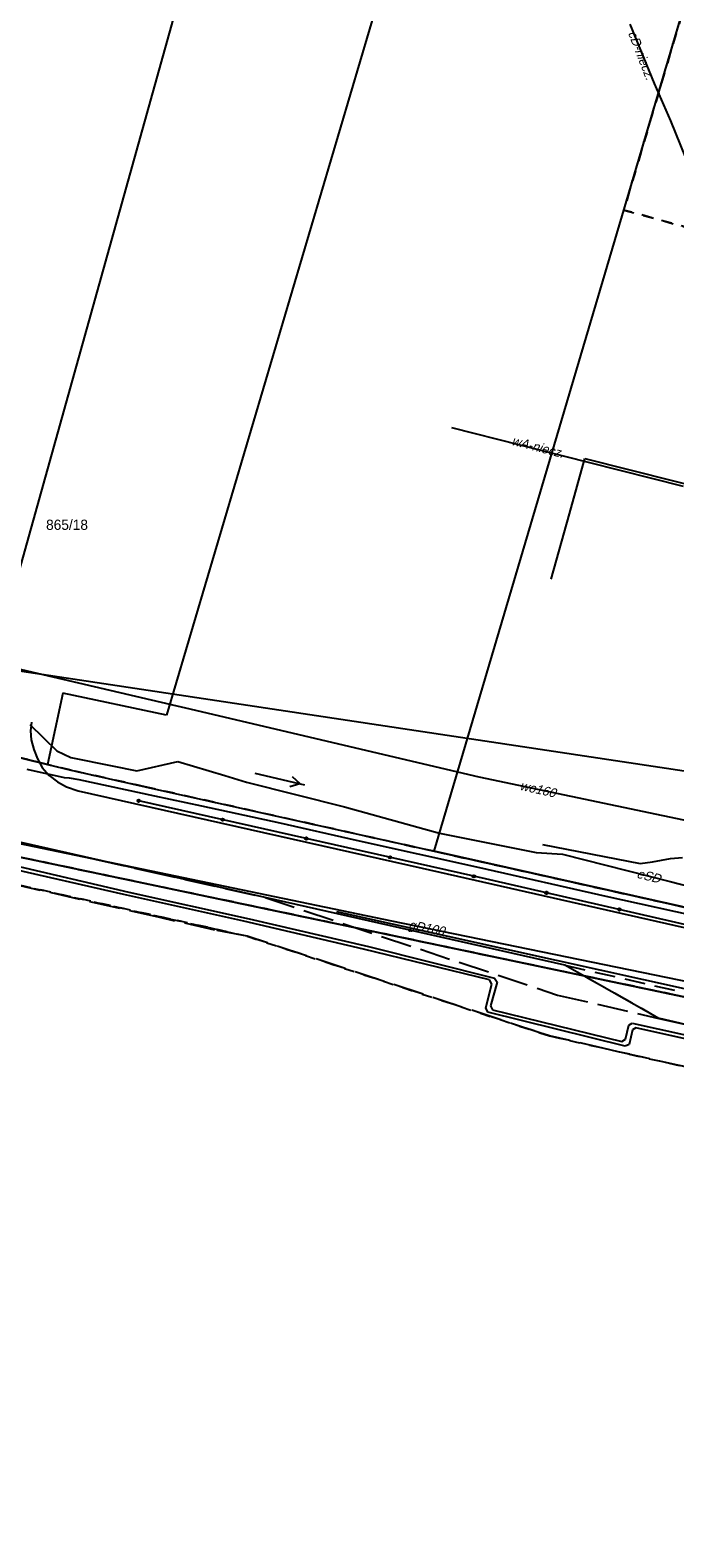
# Model space of a CAD drawing. Extents: x 7538282 to 7539561, y 5782854 to 5783989.
# Tile 10 of 32: x 7539021 to 7539084, y 5783500 to 5783648. Entities that reach past the tile are written whole.
import ezdxf

# ---------------------------------------------------------------- set-up
doc = ezdxf.new("R2010")
doc.units = 0
doc.header["$MEASUREMENT"] = 0
for name, pattern in [('4001', [0]), ('4002', [2, 1, -1]), ('4003', [3, 2, -1]), ('4004', [4, 3, -1])]:
    doc.linetypes.add(name, pattern=pattern)
for name, color, linetype in [('Drogi', 135, 'CONTINUOUS'), ('Dzialki', 7, 'CONTINUOUS'), ('Linie_napowietrzne', 184, 'CONTINUOUS'), ('ODGIK_1', 7, 'CONTINUOUS'), ('Ogrodzenia', 184, 'CONTINUOUS'), ('Uz_CO', 135, 'CONTINUOUS'), ('Uz_Energia', 1, 'CONTINUOUS'), ('Uz_Gaz', 54, 'CONTINUOUS'), ('Uz_Telekomunikacja', 30, 'CONTINUOUS'), ('Uz_Woda', 5, 'CONTINUOUS'), ('Uzytki', 7, 'CONTINUOUS')]:
    doc.layers.add(name, color=color, linetype=linetype)

# ---------------------------------------------------------------- blocks, each defined once
blk = doc.blocks.new('1281')
at = {"layer": 'Ogrodzenia', "color": 184, "linetype": 'Continuous'}
for radius in [0.24, 0.16, 0.08]:
    blk.add_circle((0, 0), radius, dxfattribs=at)
blk = doc.blocks.new('1047')
at = {"layer": 'Linie_napowietrzne', "color": 1, "linetype": 'Continuous'}
blk.add_line((0, 0.5), (0, 10.5), dxfattribs=at)
blk = doc.blocks.new('1046')
at = {"layer": 'Linie_napowietrzne', "color": 1, "linetype": 'Continuous'}
for p in [(-1, 7.8), (1, 7.8)]:
    blk.add_line(p, (0, 9.53), dxfattribs=at)

msp = doc.modelspace()

# ---------------------------------------------------------------- linework, layer by layer
at = {"layer": 'Drogi', "color": 8, "linetype": '4001'}
for p, q in [((7539021.35, 5783580.18, 156.305), (7539021.25, 5783579.31, 156.309)), ((7539021.25, 5783579.31, 156.309), (7539021.3, 5783578.45, 156.316)), ((7539021.3, 5783578.45, 156.316), (7539021.56, 5783577.5, 156.32)), ((7539021.56, 5783577.5, 156.32), (7539021.94, 5783576.6, 155.232)), ((7539021.94, 5783576.6, 155.232), (7539022.4, 5783575.73, 155.266)), ((7539022.4, 5783575.73, 155.266), (7539023.07, 5783574.96, 155.271)), ((7539023.07, 5783574.96, 155.271), (7539023.87, 5783574.33, 155.276)), ((7539023.87, 5783574.33, 155.276), (7539024.77, 5783573.86, 155.264)), ((7539024.77, 5783573.86, 155.264), (7539025.9, 5783573.45, 155.259)), ((7539025.9, 5783573.45, 155.259), (7539059.51, 5783565.91, 155.1)), ((7539032.43, 5783565.67, 155.213), (7539011.91, 5783570.31, 155.318)), ((7539044.16, 5783563.03, 155.177), (7539032.43, 5783565.67, 155.213)), ((7539059.51, 5783565.91, 155.1), (7539093.62, 5783558.16, 154.818)), ((7539073.44, 5783556.41, 155.021), (7539044.16, 5783563.03, 155.177)), ((7539082.64, 5783551.23, 155.011), (7539073.44, 5783556.41, 155.021)), ((7539102.22, 5783546.78, 154.722), (7539082.64, 5783551.23, 155.011))]:
    msp.add_line(p, q, dxfattribs=at)
at = {"layer": 'Drogi', "color": 8, "linetype": '4004'}
for p, q in [((7539011.91, 5783570.31, 155.318), (7539032.43, 5783565.67, 155.213)), ((7539033.879, 5783561.073), (7539005.95, 5783567.43, 155.437)), ((7539032.43, 5783565.67, 155.213), (7539044.16, 5783563.03, 155.177)), ((7539044.16, 5783563.03, 155.177), (7539072.74, 5783553.51, 155.097)), ((7539039.244, 5783559.851), (7539033.879, 5783561.073)), ((7539042.42, 5783559.25, 155.268), (7539039.244, 5783559.851)), ((7539070.99, 5783549.82, 155.168), (7539042.42, 5783559.25, 155.268)), ((7539072.74, 5783553.51, 155.097), (7539082.64, 5783551.23, 155.011)), ((7539082.64, 5783551.23, 155.011), (7539102.22, 5783546.78, 154.722)), ((7539071.94, 5783549.51, 155.156), (7539070.99, 5783549.82, 155.168)), ((7539101.25, 5783542.83, 154.865), (7539071.94, 5783549.51, 155.156))]:
    msp.add_line(p, q, dxfattribs=at)
at = {"layer": 'Drogi', "color": 8, "linetype": '4003'}
for p, q in [((7539073.44, 5783556.41, 155.021), (7539106.82, 5783548.84, 154.674)), ((7539082.64, 5783551.23, 155.011), (7539073.44, 5783556.41, 155.021)), ((7539102.22, 5783546.78, 154.722), (7539082.64, 5783551.23, 155.011))]:
    msp.add_line(p, q, dxfattribs=at)
at = {"layer": 'Dzialki', "color": 7, "linetype": '4001'}
for p, q in [((7539015.37, 5783577.86), (7539054.71, 5783718.78)), ((7539057.65, 5783659.03), (7539034.52, 5783580.85)), ((7539060.67, 5783567.55), (7539085.45, 5783651.28)), ((7539024.4, 5783583), (7539022.92, 5783576.04)), ((7539034.52, 5783580.85), (7539024.4, 5783583)), ((7538965.24, 5783578.56), (7539127.18, 5783544.47)), ((7539127.18, 5783544.47), (7538965.24, 5783578.56)), ((7539022.92, 5783576.04), (7539015.37, 5783577.86)), ((7539015.37, 5783577.86), (7539022.92, 5783576.04)), ((7539022.92, 5783576.04), (7539025.23, 5783575.47)), ((7539025.23, 5783575.47), (7539032.45, 5783573.86)), ((7539032.45, 5783573.86), (7539060.67, 5783567.55)), ((7539087.3, 5783561.6), (7539060.67, 5783567.55)), ((7539060.67, 5783567.55), (7539087.3, 5783561.6))]:
    msp.add_line(p, q, dxfattribs=at)
at = {"layer": 'ODGIK_1', "color": 230, "linetype": '4001'}
for points in [[(7538845.797, 5782902.741, 0), (7538636.278, 5782994.552, 0), (7538490.411, 5783119.582, 0), (7538485.94, 5783272.337, 0), (7538484.864, 5783306.108, 0), (7538517.282, 5783660.898, 0), (7539163.202, 5783563.663, 0), (7539125.655, 5783070.656, 0), (7538845.797, 5782902.741, 0)], [(7538958.949, 5783581.034, 0), (7539056.503, 5783560.761, 0), (7539144.541, 5783542.692, 0), (7539172.561, 5783538.396, 0), (7539195.018, 5783537.777, 0), (7539229.843, 5783538.967, 0), (7539251.375, 5783540.334, 0), (7539282.229, 5783546.317, 0), (7539295.919, 5783546.72, 0), (7539305.765, 5783542.346, 0), (7539392.101, 5783505.372, 0), (7539413.861, 5783493.634, 0), (7539433.498, 5783482.535, 0), (7539441.011, 5783471.581, 0), (7539412.498, 5783444.22, 0), (7539368.331, 5783401.47, 0), (7539336.711, 5783367.751, 0)]]:
    msp.add_polyline3d(points, dxfattribs=at)
at = {"layer": 'Ogrodzenia', "color": 184, "linetype": '4001'}
for p, q in [((7539064.55, 5783565.11), (7539031.823, 5783572.486)), ((7539085.858, 5783560.248), (7539064.55, 5783565.11))]:
    msp.add_line(p, q, dxfattribs=at)
at = {"layer": 'Uz_CO', "color": 135, "linetype": '4001'}
for p, q in [((7539079.781, 5783648.376), (7539082.162, 5783642.564)), ((7539082.162, 5783642.564), (7539083.748, 5783638.915)), ((7539083.748, 5783638.915), (7539086.221, 5783632.883)), ((7539019.16, 5783566.28), (7539030.85, 5783563.57)), ((7539030.37, 5783563.34), (7539018.67, 5783566)), ((7539042.09, 5783560.71), (7539030.37, 5783563.34)), ((7539030.85, 5783563.57), (7539042.59, 5783560.95)), ((7539053.77, 5783557.98), (7539042.09, 5783560.71)), ((7539042.59, 5783560.95), (7539054.25, 5783558.26)), ((7539066.08, 5783554.99, 153.751), (7539053.77, 5783557.98)), ((7539054.25, 5783558.26), (7539066.57, 5783555.17)), ((7539065.71, 5783552.25), (7539066.32, 5783554.57)), ((7539066.32, 5783554.57), (7539066.08, 5783554.99, 153.751)), ((7539066.83, 5783554.77), (7539066.18, 5783552.46)), ((7539066.57, 5783555.17), (7539066.83, 5783554.77)), ((7539065.93, 5783551.84), (7539065.71, 5783552.25)), ((7539079.34, 5783548.51, 153.871), (7539065.93, 5783551.84)), ((7539066.18, 5783552.46), (7539066.39, 5783552.07, 153.771)), ((7539066.39, 5783552.07, 153.771), (7539079.01, 5783548.97)), ((7539079.36, 5783549.18), (7539079.68, 5783550.55)), ((7539079.68, 5783550.55), (7539080.01, 5783550.77, 153.831)), ((7539080.06, 5783550.1), (7539079.72, 5783548.68)), ((7539080.01, 5783550.77, 153.831), (7539102.96, 5783545.63)), ((7539080.38, 5783550.29), (7539080.06, 5783550.1)), ((7539103.25, 5783545.26, 153.751), (7539080.38, 5783550.29)), ((7539079.01, 5783548.97), (7539079.36, 5783549.18)), ((7539079.72, 5783548.68), (7539079.34, 5783548.51, 153.871))]:
    msp.add_line(p, q, dxfattribs=at)
at = {"layer": 'Uz_Energia', "color": 1, "linetype": '4001'}
for p, q in [((7539021.174, 5783579.953), (7539023.812, 5783577.362)), ((7539023.812, 5783577.362), (7539025.187, 5783576.702)), ((7539025.187, 5783576.702), (7539029.234, 5783575.892)), ((7539029.234, 5783575.892), (7539031.638, 5783575.399)), ((7539031.638, 5783575.399), (7539035.642, 5783576.319)), ((7539035.642, 5783576.319), (7539040.213, 5783574.952)), ((7539040.213, 5783574.952), (7539042.348, 5783574.318)), ((7539042.348, 5783574.318), (7539051.917, 5783571.908)), ((7539051.917, 5783571.908), (7539061.188, 5783569.326)), ((7539061.188, 5783569.326), (7539070.653, 5783567.443)), ((7539071.247, 5783568.217), (7539080.811, 5783566.353)), ((7539070.653, 5783567.443), (7539073.214, 5783567.271)), ((7539073.214, 5783567.271), (7539083.724, 5783564.603)), ((7539080.811, 5783566.353), (7539082, 5783566.531)), ((7539082, 5783566.531), (7539083.778, 5783566.843)), ((7539083.778, 5783566.843), (7539084.927, 5783566.94)), ((7539083.724, 5783564.603), (7539085.617, 5783564.105))]:
    msp.add_line(p, q, dxfattribs=at)
at = {"layer": 'Uz_Gaz', "color": 54, "linetype": '4001'}
for p, q in [((7539051.139, 5783561.663), (7539062.018, 5783559.262)), ((7539062.018, 5783559.262), (7539072.586, 5783556.927)), ((7539072.586, 5783556.927), (7539085.407, 5783554.073))]:
    msp.add_line(p, q, dxfattribs=at)
at = {"layer": 'Uz_Telekomunikacja', "color": 30, "linetype": '4001'}
for p, q in [((7539024.561, 5783574.728), (7539020.924, 5783575.552)), ((7539025.061, 5783574.692), (7539024.561, 5783574.728)), ((7539025.983, 5783574.518), (7539025.061, 5783574.692)), ((7539033.405, 5783572.942), (7539025.983, 5783574.518)), ((7539037.993, 5783571.966), (7539033.405, 5783572.942)), ((7539045.637, 5783570.292), (7539037.993, 5783571.966)), ((7539053.091, 5783568.597), (7539045.637, 5783570.292)), ((7539065.152, 5783565.924), (7539053.091, 5783568.597)), ((7539077.464, 5783563.131), (7539065.152, 5783565.924)), ((7539089.162, 5783560.549), (7539077.464, 5783563.131))]:
    msp.add_line(p, q, dxfattribs=at)
at = {"layer": 'Uz_Woda', "color": 5, "linetype": '4001'}
for p, q in [((7539075.753, 5783605.537), (7539062.408, 5783608.933)), ((7539073.909, 5783600.525), (7539075.41, 5783605.944)), ((7539075.41, 5783605.944), (7539084.047, 5783603.764)), ((7539085.021, 5783603.211), (7539075.753, 5783605.537)), ((7539084.047, 5783603.764), (7539096.51, 5783600.579)), ((7539072.094, 5783594.145), (7539073.909, 5783600.525)), ((7539035.57, 5783581.732), (7539014.997, 5783586.556)), ((7539036.41, 5783581.54), (7539035.57, 5783581.732)), ((7539065.08, 5783574.8), (7539036.41, 5783581.54)), ((7539087.74, 5783570.02), (7539065.08, 5783574.8))]:
    msp.add_line(p, q, dxfattribs=at)
at = {"layer": 'Uzytki', "color": 184, "linetype": '4002'}
for points in [[(7539246.13, 5783660.12, 0), (7539235.41, 5783598.4, 0), (7539239.8, 5783597.29, 0), (7539227.9, 5783548.33, 0), (7539214.64, 5783546.61, 0), (7539138.94, 5783561.3, 0), (7539129.1, 5783559.07, 0), (7539126.87, 5783558.71, 0), (7539119.29, 5783560.47, 0), (7539114.18, 5783558.12, 0), (7539123.24, 5783588.68, 0), (7539096.02, 5783595.66, 0), (7539087.3, 5783561.6, 0), (7539060.67, 5783567.55, 0), (7539032.45, 5783573.86, 0), (7539025.23, 5783575.47, 0), (7539022.92, 5783576.04, 0), (7539015.37, 5783577.86, 0)], [(7539246.13, 5783660.12, 0), (7539112.771, 5783620.928, 0), (7539119.028, 5783643.296, 0), (7539116.23, 5783643.32, 0), (7539112.98, 5783643.79, 0), (7539109.3, 5783644.63, 0), (7539085.45, 5783651.28, 0), (7539079.214, 5783630.209, 0), (7539112.771, 5783620.928, 0), (7539246.13, 5783660.12, 0)], [(7539119.028, 5783643.296, 0), (7539112.771, 5783620.928, 0), (7539079.214, 5783630.209, 0), (7539085.45, 5783651.28, 0), (7539109.3, 5783644.63, 0), (7539112.98, 5783643.79, 0), (7539116.23, 5783643.32, 0), (7539119.028, 5783643.296, 0)], [(7538965.24, 5783578.56, 0), (7539127.18, 5783544.47, 0), (7539138.11, 5783542.5, 0), (7539137.24, 5783537.28, 0), (7539114.44, 5783540.8, 0), (7539111.22, 5783541.31, 0), (7539101.25, 5783542.83, 0), (7539071.94, 5783549.51, 0), (7539070.99, 5783549.82, 0), (7539042.42, 5783559.25, 0), (7539038.53, 5783560.13, 0), (7539034.93, 5783560.93, 0), (7539005.95, 5783567.43, 0)], [(7539397.27, 5783500.62, 0), (7539308.05, 5783540.33, 0), (7539298.34, 5783544.6, 0), (7539294.29, 5783545.78, 0), (7539281.81, 5783544.98, 0), (7539248.51, 5783538.36, 0), (7539239.42, 5783537.86, 0), (7539196.76, 5783536.48, 0), (7539171.64, 5783537.48, 0), (7539151.62, 5783540.06, 0), (7539138.11, 5783542.5, 0), (7539127.18, 5783544.47, 0), (7538965.24, 5783578.56, 0)], [(7539015.37, 5783577.86, 0), (7539022.92, 5783576.04, 0), (7539025.23, 5783575.47, 0), (7539032.45, 5783573.86, 0), (7539060.67, 5783567.55, 0), (7539087.3, 5783561.6, 0), (7539087.68, 5783561.51, 0), (7539113.63, 5783555.68, 0), (7539114.18, 5783558.12, 0), (7539119.29, 5783560.47, 0), (7539126.87, 5783558.71, 0), (7539129.1, 5783559.07, 0), (7539138.94, 5783561.3, 0), (7539214.64, 5783546.61, 0), (7539227.9, 5783548.33, 0), (7539283.89, 5783555.6, 0), (7539311.21, 5783546.52, 0), (7539320.04, 5783544.82, 0), (7539342.64, 5783535.98, 0), (7539395.78, 5783518.27, 0)], [(7539005.95, 5783567.43, 0), (7539034.93, 5783560.93, 0), (7539038.53, 5783560.13, 0), (7539042.42, 5783559.25, 0), (7539070.99, 5783549.82, 0), (7539071.94, 5783549.51, 0), (7539101.25, 5783542.83, 0), (7539111.22, 5783541.31, 0), (7539114.44, 5783540.8, 0), (7539137.24, 5783537.28, 0), (7539138.11, 5783542.5, 0), (7539151.62, 5783540.06, 0), (7539171.64, 5783537.48, 0), (7539196.76, 5783536.48, 0), (7539239.42, 5783537.86, 0), (7539248.51, 5783538.36, 0), (7539281.81, 5783544.98, 0), (7539294.29, 5783545.78, 0), (7539298.34, 5783544.6, 0), (7539308.05, 5783540.33, 0), (7539397.27, 5783500.62, 0)]]:
    msp.add_polyline3d(points, dxfattribs=at)

# ---------------------------------------------------------------- block references
at = {"layer": 'Linie_napowietrzne', "color": 1, "xscale": 0.5, "yscale": 0.5, "zscale": 0.5, "rotation": 256.952013}
for name in ['1047', '1046']:
    msp.add_blockref(name, (7539042.902, 5783575.242), dxfattribs=at)
at = {"layer": 'Ogrodzenia', "color": 184, "xscale": 0.5, "yscale": 0.5, "zscale": 0.5}
for p in [(7539031.823, 5783572.486), (7539040.005, 5783570.642), (7539048.186, 5783568.798), (7539056.368, 5783566.954), (7539064.55, 5783565.11), (7539064.55, 5783565.11), (7539071.653, 5783563.489), (7539078.755, 5783561.869)]:
    msp.add_blockref('1281', p, dxfattribs=at)

# ---------------------------------------------------------------- texts
at = {"layer": 'Dzialki', "color": 7}
msp.add_text('865/18', height=1, dxfattribs=at).set_placement((7539022.769, 5783598.957))
at = {"layer": 'Uz_CO', "color": 135, "oblique": 15}
msp.add_text('cD-niecz.', height=0.9, rotation=291.12, dxfattribs=at).set_placement((7539079.594, 5783647.522))
at = {"layer": 'Uz_Energia', "color": 1, "oblique": 15}
msp.add_text('eSD', height=0.9, rotation=345.75614, dxfattribs=at).set_placement((7539080.39, 5783564.985))
at = {"layer": 'Uz_Gaz', "color": 54, "oblique": 15}
msp.add_text('gD100', height=0.9, rotation=348.91, dxfattribs=at).set_placement((7539058.107, 5783559.973))
at = {"layer": 'Uz_Woda', "color": 5, "oblique": 15}
for s, rotation, p in [('wA-niecz.', 345.4, (7539068.157, 5783607.286)), ('wo160', 347.3507, (7539068.977, 5783573.571))]:
    msp.add_text(s, height=0.9, rotation=rotation, dxfattribs=at).set_placement(p)

doc.saveas('drawing.dxf')
